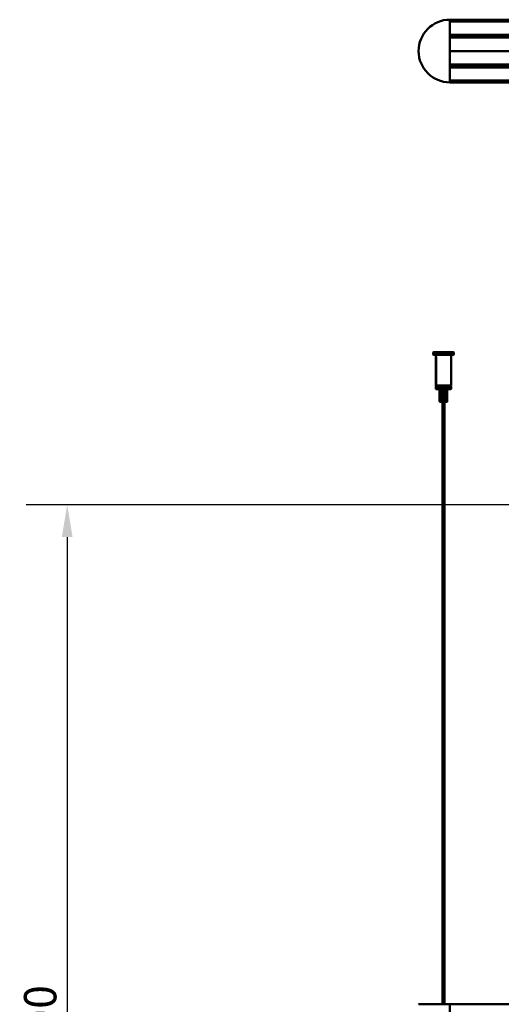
# Model space of a CAD drawing. Header units: millimetres. Extents: x 460 to 2336, y 1062 to 2601.
# Tile 4 of 9: x 460 to 833, y 1833 to 2595. Entities that reach past the tile are written whole.
import ezdxf

# ---------------------------------------------------------------- set-up
doc = ezdxf.new("R2010")
doc.units = ezdxf.units.MM
doc.header["$LTSCALE"] = 10
doc.layers.add('Quota (ISO)', color=7, linetype='Continuous', lineweight=25)
doc.layers.add('Visibile (ISO)', color=7, linetype='Continuous', lineweight=50)
doc.styles.add('Testo nota (ISO)', font='tahoma.ttf')
doc.dimstyles.new('PENTA', dxfattribs={"dimscale": 10, "dimtxt": 2.5, "dimasz": 2.5, "dimexe": 3.175, "dimexo": 0, "dimgap": 0.762, "dimtad": 1, "dimrnd": 1e-08, "dimtxsty": 'Testo nota (ISO)', "dimcen": 0.09, "dimdle": 10, "dimclrd": 256, "dimclre": 256, "dimclrt": 256, "dimazin": 2, "dimtfac": 0.8, "dimtmove": 0, "dimatfit": 3, "dimfxl": 1, "dimtolj": 1, "dimlwd": -1, "dimlwe": -1, "dimarcsym": 0})

# ---------------------------------------------------------------- blocks, each defined once
blk = doc.blocks.new('*D43')
at = {"layer": 'Defpoints', "color": 0, "transparency": 16777216}
for p in [(1086.47, 2220.02), (496.84, 1420.26), (1108.27, 1420.26)]:
    blk.add_point(p, dxfattribs=at)
at = {"layer": 'Quota (ISO)', "transparency": 16777216}
for p, q in [((1086.47, 2220.02), (465.09, 2220.02)), ((496.84, 2195.02), (496.84, 1445.26)), ((1108.27, 1420.26), (465.09, 1420.26))]:
    blk.add_line(p, q, dxfattribs=at)
for points in [[(492.67, 2195.02), (501, 2195.02), (496.84, 2220.02)], [(492.67, 1445.26), (501, 1445.26), (496.84, 1420.26)]]:
    blk.add_solid(points, dxfattribs=at)
at = {"layer": 'Quota (ISO)', "transparency": 16777216, "insert": (476.15, 1820.41), "char_height": 25, "attachment_point": 5, "rotation": 90, "style": 'Testo nota (ISO)'}
blk.add_mtext('\\A1;800', dxfattribs=at)

msp = doc.modelspace()

# ---------------------------------------------------------------- linework, layer by layer
at = {"layer": 'Visibile (ISO)'}
for p, q in [((792.933, 2595.319), (792.933, 2595.119)), ((792.933, 2595.319), (1802.933, 2595.319)), ((792.933, 2595.119), (792.933, 2594.123)), ((792.933, 2547.069), (792.933, 2595.069)), ((1802.933, 2593.923), (792.933, 2593.923)), ((792.933, 2583.714), (1802.933, 2583.714)), ((792.933, 2583.514), (792.933, 2582.259)), ((1802.933, 2582.059), (792.933, 2582.059)), ((802.734, 2581.733), (792.933, 2581.819)), ((793.933, 2581.579), (1801.933, 2581.579)), ((843.433, 2571.079), (792.933, 2571.079)), ((843.433, 2571.079), (792.933, 2571.079)), ((792.933, 2560.319), (802.734, 2560.404)), ((792.933, 2560.079), (1802.933, 2560.079)), ((792.933, 2559.879), (792.933, 2558.623)), ((793.933, 2560.579), (1801.933, 2560.579)), ((1802.933, 2558.423), (792.933, 2558.423)), ((792.933, 2548.214), (1802.933, 2548.214)), ((792.933, 2548.014), (792.933, 2547.019)), ((792.933, 2547.019), (792.933, 2546.819)), ((1802.933, 2546.819), (792.933, 2546.819)), ((780.133, 2338.071), (779.933, 2337.871)), ((795.933, 2337.871), (779.933, 2337.871)), ((779.933, 2336.271), (779.933, 2337.871)), ((779.933, 2336.271), (795.933, 2336.271)), ((780.133, 2336.071), (779.933, 2336.271)), ((780.133, 2338.071), (795.733, 2338.071)), ((795.733, 2336.071), (780.133, 2336.071)), ((781.933, 2336.071), (781.933, 2312.271)), ((782.383, 2334.571), (781.942, 2334.571)), ((781.942, 2312.271), (781.942, 2334.571)), ((782.383, 2334.571), (782.383, 2312.271)), ((793.933, 2336.071), (793.933, 2312.271)), ((795.733, 2338.071), (795.933, 2337.871)), ((795.733, 2336.071), (795.933, 2336.271)), ((795.933, 2336.271), (795.933, 2337.871)), ((781.933, 2312.271), (781.942, 2312.271)), ((782.133, 2312.071), (781.933, 2312.271)), ((793.933, 2311.513), (781.933, 2311.513)), ((781.933, 2309.713), (781.933, 2311.513)), ((781.933, 2309.713), (793.933, 2309.713)), ((782.133, 2309.513), (781.933, 2309.713)), ((782.14, 2312.071), (782.133, 2312.071)), ((793.733, 2309.513), (782.133, 2309.513)), ((782.581, 2312.071), (782.14, 2312.071)), ((782.383, 2312.271), (793.933, 2312.271)), ((793.733, 2312.071), (782.581, 2312.071)), ((782.933, 2311.513), (782.933, 2312.071)), ((784.968, 2299.899), (784.968, 2309.513)), ((785.134, 2299.843), (785.134, 2309.513)), ((785.226, 2309.513), (785.226, 2299.911)), ((785.994, 2299.586), (785.994, 2309.513)), ((786.504, 2309.513), (786.504, 2299.911)), ((787.448, 2299.586), (787.448, 2309.513)), ((788.327, 2309.513), (788.327, 2299.911)), ((789.087, 2299.586), (789.087, 2309.513)), ((790, 2309.513), (790, 2299.911)), ((790.302, 2299.692), (790.302, 2309.513)), ((790.883, 2309.513), (790.883, 2299.911)), ((790.897, 2299.899), (790.897, 2309.513)), ((792.933, 2311.513), (792.933, 2312.071)), ((793.733, 2312.071), (793.933, 2312.271)), ((793.733, 2309.513), (793.933, 2309.713)), ((793.933, 2309.713), (793.933, 2311.513)), ((785.33, 2299.513), (785.041, 2299.802)), ((785.33, 2299.513), (790.535, 2299.513)), ((787.183, 2299.513), (787.183, 1833.663)), ((788.683, 2299.513), (788.683, 1833.676)), ((790.535, 2299.513), (790.824, 2299.802)), ((768.93, 1833.504), (792.933, 1833.714)), ((792.933, 1833.714), (792.933, 1833.514)), ((792.933, 1833.714), (1802.933, 1833.714)), ((792.933, 1806.714), (792.933, 1833.514))]:
    msp.add_line(p, q, dxfattribs=at)
for centre, radius, start, end in [((792.933, 2571.069), 24.25, 90, 270), ((793.933, 2580.579), 1, 90, 180), ((802.733, 2581.533), 0.2, 13.159027, 89.5), ((793.933, 2561.579), 1, 180, 270), ((802.733, 2560.604), 0.2, 270.5, 352.665918), ((768.933, 1833.254), 0.25, 90.5, 180)]:
    msp.add_arc(centre, radius, start, end, dxfattribs=at)
for points, weights in [([(782.14, 2312.071), (782.042, 2312.169), (781.942, 2312.271)], [1, 1.00654829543, 1.01283981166]), ([(782.383, 2312.271), (782.484, 2312.169), (782.581, 2312.071)], [1.01283981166, 1.00654829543, 1])]:
    msp.add_rational_spline(points, weights, degree=2, dxfattribs=at)
for points, knots in [([(785.281, 2299.586), (785.231, 2299.629), (785.183, 2299.671), (785.088, 2299.756), (785.046, 2299.796), (784.994, 2299.852), (784.976, 2299.874), (784.969, 2299.893), (784.968, 2299.896), (784.968, 2299.899)], [0.387996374, 0.387996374, 0.387996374, 0.387996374, 0.411509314, 0.411509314, 0.440312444, 0.440312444, 0.464716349, 0.464716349, 0.471016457, 0.471016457, 0.471016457, 0.471016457]), ([(785.226, 2299.911), (785.194, 2299.91), (785.169, 2299.903), (785.136, 2299.874), (785.131, 2299.852), (785.14, 2299.796), (785.158, 2299.756), (785.213, 2299.671), (785.245, 2299.629), (785.281, 2299.586)], [0.490998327, 0.490998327, 0.490998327, 0.490998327, 0.513524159, 0.513524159, 0.537928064, 0.537928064, 0.566731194, 0.566731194, 0.590244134, 0.590244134, 0.590244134, 0.590244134]), ([(785.994, 2299.586), (785.927, 2299.629), (785.854, 2299.671), (785.696, 2299.756), (785.611, 2299.796), (785.474, 2299.852), (785.411, 2299.874), (785.304, 2299.903), (785.26, 2299.91), (785.226, 2299.911)], [0.387996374, 0.387996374, 0.387996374, 0.387996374, 0.411509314, 0.411509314, 0.440312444, 0.440312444, 0.464716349, 0.464716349, 0.487242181, 0.487242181, 0.487242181, 0.487242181]), ([(786.504, 2299.911), (786.438, 2299.91), (786.371, 2299.903), (786.249, 2299.874), (786.195, 2299.852), (786.103, 2299.796), (786.062, 2299.756), (786.013, 2299.671), (786, 2299.629), (785.994, 2299.586)], [0.490998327, 0.490998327, 0.490998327, 0.490998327, 0.513524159, 0.513524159, 0.537928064, 0.537928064, 0.566731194, 0.566731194, 0.590244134, 0.590244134, 0.590244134, 0.590244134]), ([(787.448, 2299.586), (787.388, 2299.629), (787.32, 2299.671), (787.158, 2299.756), (787.062, 2299.796), (786.894, 2299.852), (786.808, 2299.874), (786.647, 2299.903), (786.571, 2299.91), (786.504, 2299.911)], [0.387996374, 0.387996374, 0.387996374, 0.387996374, 0.411509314, 0.411509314, 0.440312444, 0.440312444, 0.464716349, 0.464716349, 0.487242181, 0.487242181, 0.487242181, 0.487242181]), ([(788.327, 2299.911), (788.252, 2299.91), (788.17, 2299.903), (788.005, 2299.874), (787.922, 2299.852), (787.765, 2299.796), (787.68, 2299.756), (787.546, 2299.671), (787.492, 2299.629), (787.448, 2299.586)], [0.490998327, 0.490998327, 0.490998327, 0.490998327, 0.513524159, 0.513524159, 0.537928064, 0.537928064, 0.566731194, 0.566731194, 0.590244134, 0.590244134, 0.590244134, 0.590244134]), ([(789.087, 2299.586), (789.057, 2299.629), (789.019, 2299.671), (788.916, 2299.756), (788.846, 2299.796), (788.71, 2299.852), (788.636, 2299.874), (788.481, 2299.903), (788.402, 2299.91), (788.327, 2299.911)], [0.387996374, 0.387996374, 0.387996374, 0.387996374, 0.411509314, 0.411509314, 0.440312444, 0.440312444, 0.464716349, 0.464716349, 0.487242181, 0.487242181, 0.487242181, 0.487242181]), ([(790, 2299.911), (789.944, 2299.91), (789.879, 2299.903), (789.733, 2299.874), (789.653, 2299.852), (789.491, 2299.796), (789.395, 2299.756), (789.227, 2299.671), (789.153, 2299.629), (789.087, 2299.586)], [0.490998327, 0.490998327, 0.490998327, 0.490998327, 0.513524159, 0.513524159, 0.537928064, 0.537928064, 0.566731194, 0.566731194, 0.590244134, 0.590244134, 0.590244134, 0.590244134]), ([(790.285, 2299.586), (790.297, 2299.629), (790.304, 2299.671), (790.298, 2299.756), (790.281, 2299.796), (790.23, 2299.852), (790.194, 2299.874), (790.106, 2299.903), (790.054, 2299.91), (790, 2299.911)], [0.387996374, 0.387996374, 0.387996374, 0.387996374, 0.411509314, 0.411509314, 0.440312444, 0.440312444, 0.464716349, 0.464716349, 0.487242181, 0.487242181, 0.487242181, 0.487242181]), ([(790.883, 2299.911), (790.868, 2299.91), (790.843, 2299.903), (790.774, 2299.874), (790.727, 2299.852), (790.621, 2299.796), (790.551, 2299.756), (790.413, 2299.671), (790.348, 2299.629), (790.285, 2299.586)], [0.490998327, 0.490998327, 0.490998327, 0.490998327, 0.513524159, 0.513524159, 0.537928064, 0.537928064, 0.566731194, 0.566731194, 0.590244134, 0.590244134, 0.590244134, 0.590244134]), ([(790.824, 2299.802), (790.833, 2299.811), (790.841, 2299.819), (790.872, 2299.852), (790.889, 2299.874), (790.9, 2299.903), (790.896, 2299.91), (790.883, 2299.911)], [0.433233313, 0.433233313, 0.433233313, 0.433233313, 0.440312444, 0.440312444, 0.464716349, 0.464716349, 0.487242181, 0.487242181, 0.487242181, 0.487242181])]:
    msp.add_open_spline(points, degree=3, knots=knots, dxfattribs=at)

# ---------------------------------------------------------------- dimensions: what is measured, and where the dimension line sits
at = {"layer": 'Quota (ISO)'}
dim = msp.add_linear_dim(base=(496.838, 1420.262), p1=(1086.467, 2220.018), p2=(1108.274, 1420.262), angle=90, text='800', dimstyle='PENTA', override={"dimtofl": 0, "dimatfit": 1}, dxfattribs=at)
dim.commit()
dim.dimension.update_dxf_attribs({"geometry": '*D43', "text_midpoint": (496.838, 1820.41), "dimtype": 160})

doc.saveas('drawing.dxf')
